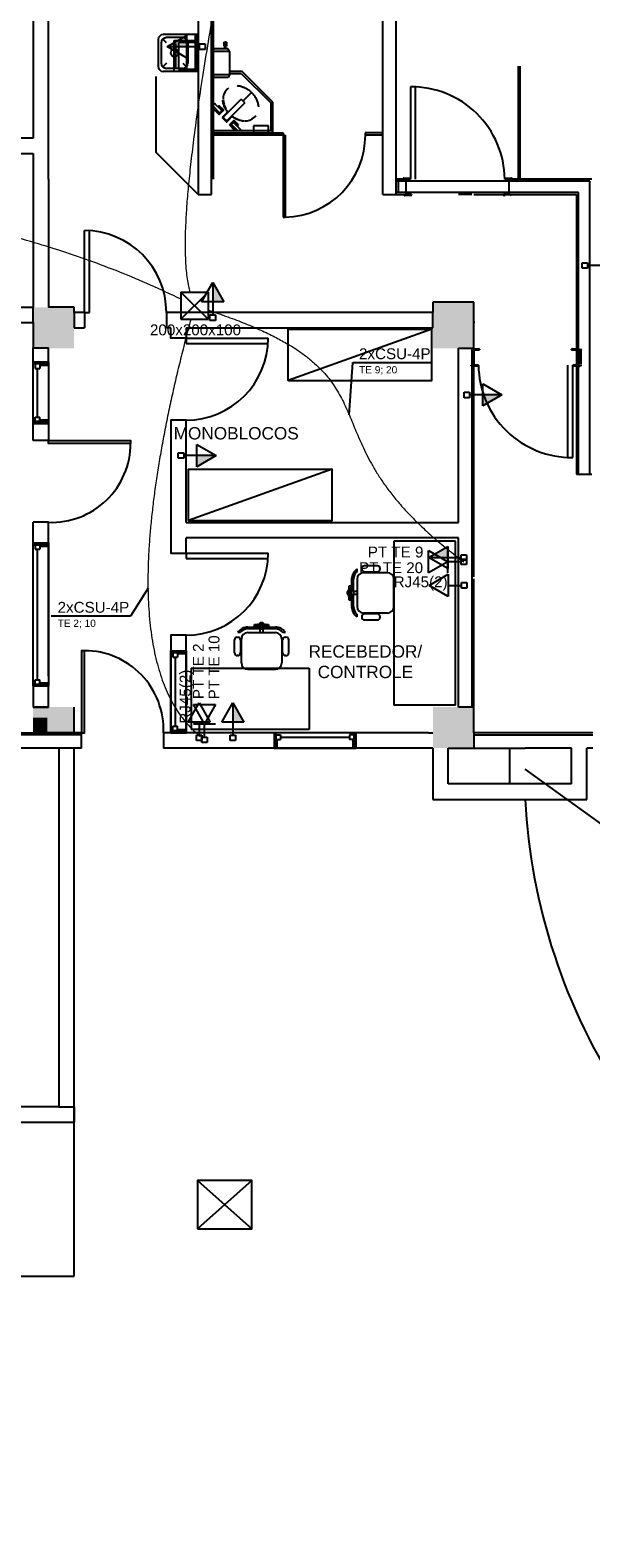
# Model space of a CAD drawing. Header units: millimetres. Extents: x 15 to 133, y 12 to 160.
# Tile 10 of 92: x 36.32 to 41.79, y 34.2 to 48.91. Entities that reach past the tile are written whole.
import ezdxf

# ---------------------------------------------------------------- set-up
doc = ezdxf.new("R2010")
doc.units = ezdxf.units.MM
doc.header["$MEASUREMENT"] = 0
doc.linetypes.add('Dashed', pattern=[0.75, 0.5, -0.25])
for name, color, linetype, lineweight in [('Eletroduto - Marco Polo', 6, 'Continuous', 9), ('Layout - Marco Polo', 252, 'Continuous', 25), ('Linha de Chamada - Marco Polo', 1, 'Continuous', 25), ('Textos - Marco Polo', 143, 'Continuous', 25), ('Tomadas - Marco Polo', 150, 'Continuous', 25)]:
    doc.layers.add(name, color=color, linetype=linetype, lineweight=lineweight)
doc.layers.add('Parede - Marco Polo', color=7, linetype='Continuous')
doc.styles.add('Arial', font='arial.ttf')

msp = doc.modelspace()

# ---------------------------------------------------------------- hatches: boundary and pattern name
at = {"layer": 'Layout - Marco Polo', "linetype": 'Continuous'}
for points in [[(37.847, 48.746), (37.659, 48.746), (37.847, 48.854)], [(38.103, 46.257), (38.103, 46.444), (38.211, 46.257)], [(40.736, 45.349), (40.923, 45.349), (40.736, 45.241)], [(37.948, 44.758), (38.135, 44.758), (37.948, 44.649)], [(40.397, 43.763), (40.209, 43.763), (40.397, 43.871)], [(38.299, 42.158), (38.299, 42.346), (38.407, 42.158)]]:
    msp.add_hatch(color=256, dxfattribs=at).paths.add_polyline_path(points)
at = {"layer": 'Layout - Marco Polo'}
msp.add_hatch(color=256, dxfattribs=at).paths.add_polyline_path([(41.654, 45.659), (41.704, 45.659), (41.704, 45.789), (41.654, 45.789), (41.654, 45.659), (41.654, 45.659)])
at = {"layer": 'Parede - Marco Polo', "linetype": 'Continuous'}
for points in [[(36.501, 45.804), (36.751, 45.804), (36.751, 46.204), (36.351, 46.204), (36.351, 46.204), (36.351, 45.804), (36.351, 45.804), (36.501, 45.804), (36.501, 45.804)], [(40.501, 45.804), (40.651, 45.804), (40.651, 46.254), (40.251, 46.254), (40.251, 45.804), (40.484, 45.804), (40.501, 45.804), (40.501, 45.804)], [(36.751, 42.074), (36.751, 42.304), (36.351, 42.304), (36.351, 42.202), (36.491, 42.202), (36.491, 42.074), (36.498, 42.074), (36.751, 42.074), (36.751, 42.074)], [(40.651, 41.904), (40.651, 42.304), (40.651, 42.304), (40.251, 42.304), (40.251, 41.904), (40.251, 41.904), (40.484, 41.904), (40.651, 41.904), (40.651, 41.904)], [(36.351, 42.074), (36.491, 42.074), (36.491, 42.202), (36.351, 42.202), (36.351, 42.173), (36.351, 42.074), (36.351, 42.074)], [(36.491, 42.054), (36.491, 42.074), (36.351, 42.074), (36.351, 42.054), (36.491, 42.054), (36.491, 42.054)], [(36.528, 42.054), (36.751, 42.054), (36.751, 42.074), (36.491, 42.074), (36.491, 42.054), (36.528, 42.054), (36.528, 42.054)]]:
    msp.add_hatch(color=256, dxfattribs=at).paths.add_polyline_path(points)

# ---------------------------------------------------------------- linework, layer by layer
at = {"layer": 'Eletroduto - Marco Polo', "linetype": 'Continuous'}
for points in [[(40.605, 60.404), (40.33, 59.26), (40.073, 58.182), (39.834, 57.166), (39.612, 56.212), (39.406, 55.316), (39.216, 54.477), (39.041, 53.694), (38.881, 52.963), (38.735, 52.284), (38.603, 51.654), (38.483, 51.071), (38.376, 50.533), (38.28, 50.038), (38.196, 49.585), (38.122, 49.171), (38.058, 48.795), (38.003, 48.454), (37.957, 48.146), (37.92, 47.87), (37.89, 47.624), (37.867, 47.405), (37.85, 47.212), (37.84, 47.042), (37.834, 46.894), (37.834, 46.766), (37.837, 46.655), (37.844, 46.561), (37.854, 46.48), (37.866, 46.411), (37.88, 46.352)], [(37.794, 46.283), (37.496, 46.42), (37.197, 46.546), (36.896, 46.66), (36.593, 46.763), (36.287, 46.856), (35.978, 46.938), (35.665, 47.01), (35.348, 47.073), (35.026, 47.126), (34.698, 47.17), (34.365, 47.206), (34.025, 47.233), (33.679, 47.252), (33.324, 47.263), (32.962, 47.267), (32.592, 47.263), (32.212, 47.253), (31.823, 47.237), (31.424, 47.214), (31.014, 47.186), (30.593, 47.152), (30.161, 47.113), (29.717, 47.069), (29.259, 47.021), (28.789, 46.968), (28.305, 46.911), (27.807, 46.851), (27.294, 46.788), (26.765, 46.722), (26.221, 46.653)], [(38.059, 46.176), (38.25, 46.11), (38.42, 46.045), (38.572, 45.98), (38.706, 45.916), (38.824, 45.851), (38.928, 45.787), (39.018, 45.722), (39.097, 45.656), (39.165, 45.59), (39.224, 45.524), (39.275, 45.456), (39.319, 45.386), (39.359, 45.316), (39.394, 45.244), (39.428, 45.17), (39.46, 45.094), (39.492, 45.016), (39.526, 44.936), (39.563, 44.853), (39.604, 44.767), (39.651, 44.679), (39.705, 44.587), (39.767, 44.492), (39.839, 44.394), (39.922, 44.292), (40.018, 44.187), (40.127, 44.077), (40.251, 43.963), (40.392, 43.845), (40.551, 43.722)], [(37.89, 46.089), (37.838, 45.893), (37.79, 45.7), (37.744, 45.511), (37.702, 45.324), (37.663, 45.142), (37.628, 44.963), (37.596, 44.787), (37.567, 44.615), (37.542, 44.448), (37.521, 44.284), (37.503, 44.124), (37.489, 43.968), (37.479, 43.817), (37.473, 43.671), (37.471, 43.528), (37.473, 43.391), (37.48, 43.258), (37.49, 43.13), (37.506, 43.007), (37.525, 42.89), (37.549, 42.777), (37.578, 42.67), (37.611, 42.568), (37.649, 42.472), (37.692, 42.381), (37.74, 42.296), (37.793, 42.217), (37.851, 42.144), (37.915, 42.077), (37.983, 42.017)]]:
    msp.add_spline(points, degree=3, dxfattribs=at)
at = {"layer": 'Layout - Marco Polo'}
for p, q in [((38.111, 47.454), (38.111, 50.054)), ((37.951, 48.864), (37.621, 48.864)), ((37.811, 48.834), (37.651, 48.834)), ((37.659, 48.746), (37.847, 48.854)), ((37.847, 48.854), (37.847, 48.637)), ((37.931, 48.864), (37.931, 48.504)), ((37.951, 48.864), (37.951, 48.504)), ((37.571, 48.814), (37.571, 48.554)), ((37.601, 48.784), (37.601, 48.584)), ((37.651, 48.784), (37.616, 48.819)), ((37.659, 48.746), (37.847, 48.746)), ((37.847, 48.637), (37.659, 48.746)), ((37.811, 48.784), (37.847, 48.819)), ((37.847, 48.746), (37.975, 48.746)), ((37.861, 48.784), (37.861, 48.584)), ((37.975, 48.719), (37.975, 48.772)), ((37.975, 48.772), (38.028, 48.772)), ((38.028, 48.719), (37.975, 48.719)), ((38.028, 48.772), (38.028, 48.719)), ((38.255, 48.724), (38.09, 48.724)), ((38.268, 48.699), (38.09, 48.699)), ((38.21, 48.788), (38.21, 48.75)), ((38.21, 48.788), (38.223, 48.788)), ((38.21, 48.75), (38.217, 48.75)), ((38.217, 48.75), (38.229, 48.75)), ((38.217, 48.75), (38.217, 48.724)), ((38.237, 48.788), (38.223, 48.788)), ((38.223, 48.788), (38.223, 48.75)), ((38.229, 48.75), (38.229, 48.724)), ((38.237, 48.75), (38.229, 48.75)), ((38.237, 48.788), (38.237, 48.75)), ((38.268, 48.699), (38.255, 48.724)), ((38.268, 48.699), (38.268, 48.47)), ((37.651, 48.584), (37.616, 48.548)), ((37.811, 48.534), (37.651, 48.534)), ((37.811, 48.584), (37.847, 48.548)), ((41.081, 48.554), (41.081, 47.454)), ((41.101, 47.454), (41.101, 48.554)), ((37.551, 47.714), (37.551, 48.454)), ((37.951, 48.504), (37.621, 48.504)), ((38.268, 48.47), (38.09, 48.47)), ((38.255, 48.445), (38.09, 48.445)), ((38.11, 47.925), (38.11, 48.445)), ((38.268, 48.47), (38.255, 48.445)), ((38.39, 48.505), (38.268, 48.505)), ((38.39, 48.505), (38.268, 48.505)), ((38.268, 48.485), (38.381, 48.485)), ((38.381, 48.485), (38.67, 48.197)), ((38.69, 48.205), (38.39, 48.505)), ((38.69, 48.205), (38.39, 48.505)), ((38.474, 48.291), (38.399, 48.216)), ((40.081, 48.354), (40.031, 48.354)), ((40.031, 48.354), (40.031, 47.454)), ((40.081, 47.454), (40.081, 48.354)), ((38.119, 48.194), (38.11, 48.185)), ((38.164, 48.108), (38.11, 48.162)), ((38.119, 48.194), (38.125, 48.187)), ((38.133, 48.139), (38.122, 48.127)), ((38.122, 48.125), (38.165, 48.083)), ((38.125, 48.187), (38.184, 48.128)), ((38.142, 48.13), (38.139, 48.127)), ((38.139, 48.125), (38.164, 48.1)), ((38.164, 48.17), (38.153, 48.159)), ((38.164, 48.152), (38.162, 48.15)), ((38.171, 48.101), (38.164, 48.108)), ((38.209, 48.128), (38.167, 48.17)), ((38.167, 48.083), (38.209, 48.125)), ((38.192, 48.128), (38.168, 48.152)), ((38.168, 48.1), (38.17, 48.102)), ((38.171, 48.101), (38.192, 48.121)), ((38.191, 48.121), (38.171, 48.101)), ((38.171, 48.101), (38.171, 48.101)), ((38.184, 48.128), (38.191, 48.121)), ((38.19, 48.122), (38.192, 48.124)), ((38.191, 48.121), (38.192, 48.121)), ((38.236, 48.098), (38.194, 48.056)), ((38.21, 48.063), (38.364, 48.217)), ((38.242, 48.095), (38.239, 48.098)), ((38.4, 48.182), (38.245, 48.027)), ((38.364, 48.217), (38.381, 48.233)), ((38.416, 48.198), (38.381, 48.233)), ((38.416, 48.198), (38.381, 48.233)), ((38.416, 48.198), (38.4, 48.182)), ((38.67, 48.197), (38.67, 47.925)), ((38.69, 47.925), (38.69, 48.205)), ((38.69, 47.925), (38.69, 48.205)), ((38.194, 48.054), (38.237, 48.011)), ((38.204, 48.056), (38.21, 48.063)), ((38.204, 48.056), (38.239, 48.021)), ((38.239, 48.011), (38.281, 48.053)), ((38.245, 48.027), (38.239, 48.021)), ((38.308, 48.026), (38.266, 47.984)), ((38.266, 47.982), (38.308, 47.939)), ((38.281, 48.056), (38.277, 48.059)), ((38.285, 47.987), (38.283, 47.985)), ((38.283, 47.981), (38.308, 47.956)), ((38.304, 48.009), (38.284, 47.988)), ((38.304, 48.008), (38.284, 47.988)), ((38.291, 47.981), (38.284, 47.988)), ((38.284, 47.988), (38.284, 47.988)), ((38.347, 47.925), (38.291, 47.981)), ((38.304, 48.009), (38.304, 48.008)), ((38.304, 48.008), (38.311, 48.001)), ((38.307, 48.009), (38.305, 48.007)), ((38.31, 47.956), (38.313, 47.959)), ((38.353, 47.984), (38.311, 48.026)), ((38.335, 47.985), (38.311, 48.009)), ((38.311, 48.001), (38.37, 47.942)), ((38.333, 47.979), (38.335, 47.981)), ((38.342, 47.97), (38.353, 47.981)), ((38.648, 47.973), (38.502, 47.973)), ((38.502, 47.973), (38.502, 47.904)), ((38.648, 47.904), (38.648, 47.973)), ((38.09, 47.905), (38.69, 47.905)), ((38.09, 47.904), (38.79, 47.904)), ((38.79, 47.884), (38.09, 47.884)), ((38.69, 47.925), (38.11, 47.925)), ((38.69, 47.905), (38.69, 47.925)), ((38.79, 47.904), (38.79, 47.884)), ((38.79, 47.884), (38.79, 47.082)), ((38.79, 47.884), (38.81, 47.884)), ((38.81, 47.884), (38.81, 47.082)), ((39.761, 47.904), (39.59, 47.904)), ((39.59, 47.904), (39.59, 47.884)), ((39.761, 47.884), (39.59, 47.884)), ((37.961, 47.304), (37.551, 47.714)), ((39.991, 47.454), (39.891, 47.454)), ((39.911, 47.434), (39.911, 47.324)), ((39.961, 47.454), (39.961, 47.459)), ((40.031, 47.454), (39.961, 47.454)), ((39.966, 47.464), (40.026, 47.464)), ((39.991, 47.304), (39.991, 47.454)), ((39.991, 47.454), (40.031, 47.454)), ((39.991, 47.304), (39.991, 47.454)), ((40.031, 47.459), (40.031, 47.454)), ((40.951, 47.454), (40.951, 47.459)), ((40.951, 47.454), (40.991, 47.454)), ((41.021, 47.454), (40.951, 47.454)), ((40.956, 47.464), (41.016, 47.464)), ((41.801, 47.454), (40.991, 47.454)), ((40.991, 47.454), (40.991, 47.304)), ((40.991, 47.454), (40.991, 47.304)), ((41.021, 47.459), (41.021, 47.454)), ((39.971, 47.299), (39.971, 47.304)), ((39.971, 47.304), (40.041, 47.304)), ((40.036, 47.294), (39.976, 47.294)), ((40.041, 47.304), (39.991, 47.304)), ((40.041, 47.304), (40.041, 47.299)), ((40.631, 47.304), (40.501, 47.304)), ((40.651, 47.304), (41.651, 47.304)), ((40.991, 47.304), (40.941, 47.304)), ((40.941, 47.299), (40.941, 47.304)), ((40.941, 47.304), (41.011, 47.304)), ((40.957, 47.294), (40.946, 47.294)), ((41.011, 47.304), (41.011, 47.299)), ((41.651, 47.304), (41.651, 44.576)), ((36.851, 46.152), (36.851, 46.952)), ((36.901, 46.152), (36.901, 46.952)), ((41.705, 46.584), (41.705, 46.637)), ((41.705, 46.637), (41.758, 46.637)), ((41.758, 46.637), (41.758, 46.584)), ((41.758, 46.584), (41.705, 46.584)), ((41.886, 46.611), (41.758, 46.611)), ((37.994, 46.257), (38.103, 46.444)), ((38.103, 46.444), (38.103, 46.257)), ((38.103, 46.444), (38.211, 46.257)), ((38.211, 46.257), (37.994, 46.257)), ((38.103, 46.257), (38.103, 46.129)), ((40.651, 43.574), (40.651, 46.254)), ((38.076, 46.129), (38.129, 46.129)), ((38.076, 46.076), (38.076, 46.129)), ((38.129, 46.076), (38.076, 46.076)), ((38.129, 46.129), (38.129, 46.076)), ((37.843, 45.902), (38.643, 45.902)), ((37.843, 45.852), (38.643, 45.852)), ((40.634, 45.789), (40.634, 45.794)), ((40.704, 45.789), (40.634, 45.789)), ((40.639, 45.799), (40.699, 45.799)), ((40.654, 45.789), (40.704, 45.789)), ((40.654, 45.639), (40.654, 45.789)), ((40.704, 45.794), (40.704, 45.789)), ((41.604, 45.789), (41.604, 45.794)), ((41.604, 45.789), (41.654, 45.789)), ((41.674, 45.789), (41.604, 45.789)), ((41.609, 45.799), (41.669, 45.799)), ((41.704, 45.789), (41.654, 45.789)), ((41.654, 45.789), (41.654, 45.639)), ((41.654, 45.789), (41.654, 45.639)), ((41.674, 45.794), (41.674, 45.789)), ((36.416, 45.651), (36.351, 45.651)), ((36.501, 45.651), (36.351, 45.651)), ((36.351, 45.089), (36.351, 45.651)), ((36.371, 45.651), (36.371, 45.606)), ((36.371, 45.606), (36.416, 45.606)), ((36.393, 45.133), (36.393, 45.606)), ((36.416, 45.651), (36.416, 45.606)), ((36.416, 45.638), (36.501, 45.638)), ((36.501, 45.67), (36.501, 45.07)), ((40.624, 45.634), (40.624, 45.639)), ((40.624, 45.639), (40.694, 45.639)), ((40.689, 45.629), (40.629, 45.629)), ((40.694, 45.639), (40.654, 45.639)), ((40.694, 45.639), (40.694, 45.634)), ((41.564, 45.639), (41.564, 44.739)), ((41.614, 44.739), (41.614, 45.639)), ((41.654, 45.639), (41.614, 45.639)), ((41.614, 45.634), (41.614, 45.639)), ((41.614, 45.639), (41.684, 45.639)), ((41.679, 45.629), (41.619, 45.629)), ((41.704, 45.659), (41.654, 45.659)), ((41.654, 45.639), (41.704, 45.639)), ((41.684, 45.639), (41.684, 45.634)), ((40.736, 45.457), (40.923, 45.349)), ((40.736, 45.241), (40.736, 45.457)), ((40.555, 45.322), (40.555, 45.375)), ((40.555, 45.375), (40.608, 45.375)), ((40.608, 45.322), (40.555, 45.322)), ((40.608, 45.375), (40.608, 45.322)), ((40.736, 45.349), (40.608, 45.349)), ((40.923, 45.349), (40.736, 45.349)), ((40.923, 45.349), (40.736, 45.241)), ((36.416, 45.089), (36.351, 45.089)), ((36.351, 45.089), (36.501, 45.089)), ((36.351, 45.07), (36.351, 45.089)), ((36.371, 45.133), (36.416, 45.133)), ((36.371, 45.089), (36.371, 45.133)), ((36.416, 45.089), (36.416, 45.133)), ((36.501, 45.101), (36.416, 45.101)), ((37.948, 44.866), (38.135, 44.758)), ((37.948, 44.649), (37.948, 44.866)), ((37.767, 44.731), (37.767, 44.784)), ((37.767, 44.784), (37.82, 44.784)), ((37.82, 44.731), (37.767, 44.731)), ((37.82, 44.784), (37.82, 44.731)), ((37.948, 44.758), (37.82, 44.758)), ((38.135, 44.758), (37.948, 44.758)), ((38.135, 44.758), (37.948, 44.649)), ((41.564, 44.739), (41.614, 44.739)), ((36.351, 42.507), (36.351, 43.907)), ((36.416, 43.888), (36.351, 43.888)), ((36.351, 43.888), (36.501, 43.888)), ((36.371, 43.888), (36.371, 43.843)), ((36.371, 43.843), (36.416, 43.843)), ((36.393, 42.57), (36.393, 43.843)), ((36.416, 43.888), (36.416, 43.843)), ((36.416, 43.875), (36.501, 43.875)), ((36.501, 42.607), (36.501, 43.907)), ((36.501, 43.907), (36.501, 42.507)), ((39.87, 43.924), (39.87, 42.324)), ((40.47, 43.924), (39.87, 43.924)), ((40.209, 43.763), (40.397, 43.871)), ((40.397, 43.871), (40.397, 43.655)), ((40.47, 42.324), (40.47, 43.924)), ((37.843, 43.804), (38.643, 43.804)), ((37.843, 43.804), (37.843, 43.754)), ((37.843, 43.754), (38.643, 43.754)), ((39.709, 43.682), (39.583, 43.682)), ((40.209, 43.763), (40.397, 43.763)), ((40.397, 43.655), (40.209, 43.763)), ((40.397, 43.763), (40.525, 43.763)), ((40.525, 43.737), (40.525, 43.79)), ((40.525, 43.79), (40.578, 43.79)), ((40.578, 43.737), (40.525, 43.737)), ((40.578, 43.79), (40.578, 43.737)), ((39.458, 43.552), (39.458, 43.485)), ((39.476, 43.432), (39.476, 43.552)), ((39.512, 43.628), (39.512, 43.651)), ((39.512, 43.552), (39.512, 43.432)), ((39.557, 43.655), (39.557, 43.651)), ((39.807, 43.615), (39.574, 43.615)), ((39.583, 43.624), (39.709, 43.624)), ((39.735, 43.651), (39.735, 43.655)), ((39.87, 43.284), (39.87, 43.552)), ((40.214, 43.491), (40.401, 43.599)), ((40.401, 43.599), (40.401, 43.383)), ((40.651, 42.054), (40.651, 43.554)), ((39.427, 43.432), (39.413, 43.432)), ((39.413, 43.432), (39.413, 43.405)), ((39.413, 43.405), (39.427, 43.405)), ((39.431, 43.485), (39.427, 43.432)), ((39.427, 43.432), (39.427, 43.405)), ((39.427, 43.405), (39.431, 43.351)), ((39.458, 43.485), (39.431, 43.485)), ((39.44, 43.485), (39.44, 43.445)), ((39.44, 43.445), (39.44, 43.432)), ((39.458, 43.445), (39.44, 43.445)), ((39.458, 43.432), (39.44, 43.432)), ((39.44, 43.432), (39.44, 43.405)), ((39.458, 43.405), (39.44, 43.405)), ((39.44, 43.405), (39.44, 43.392)), ((39.458, 43.392), (39.44, 43.392)), ((39.44, 43.392), (39.44, 43.351)), ((39.458, 43.445), (39.458, 43.485)), ((39.458, 43.445), (39.458, 43.432)), ((39.458, 43.405), (39.458, 43.432)), ((39.458, 43.405), (39.458, 43.392)), ((39.458, 43.351), (39.458, 43.392)), ((39.476, 43.432), (39.476, 43.405)), ((39.512, 43.432), (39.476, 43.432)), ((39.476, 43.284), (39.476, 43.405)), ((39.476, 43.405), (39.512, 43.405)), ((39.512, 43.432), (39.512, 43.405)), ((39.512, 43.405), (39.512, 43.284)), ((40.401, 43.383), (40.214, 43.491)), ((40.401, 43.491), (40.53, 43.491)), ((40.53, 43.465), (40.53, 43.518)), ((40.53, 43.518), (40.583, 43.518)), ((40.583, 43.465), (40.53, 43.465)), ((40.583, 43.518), (40.583, 43.465)), ((39.431, 43.351), (39.458, 43.351)), ((39.458, 43.351), (39.458, 43.284)), ((38.512, 43.111), (38.566, 43.115)), ((38.512, 43.084), (38.512, 43.111)), ((38.512, 43.102), (38.553, 43.102)), ((38.553, 43.102), (38.566, 43.102)), ((38.553, 43.084), (38.553, 43.102)), ((38.566, 43.115), (38.566, 43.129)), ((38.566, 43.129), (38.593, 43.129)), ((38.566, 43.115), (38.593, 43.115)), ((38.566, 43.084), (38.566, 43.102)), ((38.566, 43.102), (38.593, 43.102)), ((38.593, 43.129), (38.593, 43.115)), ((38.593, 43.115), (38.647, 43.111)), ((38.593, 43.084), (38.593, 43.102)), ((38.593, 43.102), (38.606, 43.102)), ((38.606, 43.084), (38.606, 43.102)), ((38.606, 43.102), (38.647, 43.102)), ((38.647, 43.111), (38.647, 43.084)), ((39.512, 43.186), (39.512, 43.208)), ((39.557, 43.186), (39.557, 43.181)), ((39.574, 43.222), (39.807, 43.222)), ((39.709, 43.213), (39.583, 43.213)), ((39.583, 43.154), (39.709, 43.154)), ((39.735, 43.181), (39.735, 43.186)), ((38.316, 42.833), (38.316, 42.959)), ((38.342, 42.986), (38.347, 42.986)), ((38.369, 43.03), (38.347, 43.03)), ((38.374, 42.959), (38.374, 42.833)), ((38.383, 42.735), (38.383, 42.968)), ((38.445, 43.084), (38.512, 43.084)), ((38.566, 43.066), (38.445, 43.066)), ((38.445, 43.03), (38.566, 43.03)), ((38.553, 43.084), (38.512, 43.084)), ((38.553, 43.084), (38.566, 43.084)), ((38.593, 43.084), (38.566, 43.084)), ((38.566, 43.066), (38.593, 43.066)), ((38.566, 43.03), (38.566, 43.066)), ((38.566, 43.03), (38.593, 43.03)), ((38.593, 43.084), (38.606, 43.084)), ((38.714, 43.066), (38.593, 43.066)), ((38.593, 43.066), (38.593, 43.03)), ((38.593, 43.03), (38.714, 43.03)), ((38.647, 43.084), (38.606, 43.084)), ((38.647, 43.084), (38.714, 43.084)), ((38.776, 42.968), (38.776, 42.735)), ((38.785, 42.833), (38.785, 42.959)), ((38.812, 43.03), (38.79, 43.03)), ((38.812, 42.986), (38.817, 42.986)), ((38.843, 42.959), (38.843, 42.833)), ((37.693, 42.835), (37.693, 42.854)), ((37.693, 42.073), (37.693, 42.835)), ((37.758, 42.835), (37.693, 42.835)), ((37.843, 42.835), (37.693, 42.835)), ((37.693, 42.835), (37.843, 42.835)), ((37.713, 42.835), (37.713, 42.79)), ((37.713, 42.835), (37.758, 42.835)), ((37.758, 42.835), (37.758, 42.79)), ((37.758, 42.835), (37.758, 42.822)), ((37.843, 42.822), (37.758, 42.822)), ((37.843, 42.854), (37.843, 42.835)), ((37.843, 42.835), (37.843, 42.073)), ((38.347, 42.807), (38.342, 42.807)), ((38.817, 42.807), (38.812, 42.807)), ((37.713, 42.79), (37.758, 42.79)), ((37.736, 42.79), (37.736, 42.117)), ((37.894, 42.685), (37.894, 42.085)), ((37.894, 42.685), (39.044, 42.685)), ((38.714, 42.672), (38.445, 42.672)), ((39.044, 42.685), (39.044, 42.085)), ((36.416, 42.526), (36.351, 42.526)), ((36.351, 42.526), (36.501, 42.526)), ((36.371, 42.526), (36.371, 42.57)), ((36.371, 42.57), (36.416, 42.57)), ((36.416, 42.526), (36.416, 42.57)), ((36.501, 42.538), (36.416, 42.538)), ((37.863, 42.158), (37.971, 42.346)), ((37.971, 42.346), (38.079, 42.158)), ((38.191, 42.158), (38.299, 42.346)), ((38.299, 42.346), (38.299, 42.158)), ((38.299, 42.346), (38.407, 42.158)), ((40.47, 42.324), (39.87, 42.324)), ((37.758, 42.073), (37.693, 42.073)), ((37.693, 42.073), (37.843, 42.073)), ((37.843, 42.073), (37.693, 42.073)), ((37.713, 42.073), (37.713, 42.117)), ((37.713, 42.117), (37.758, 42.117)), ((37.713, 42.073), (37.758, 42.073)), ((37.758, 42.073), (37.758, 42.117)), ((37.758, 42.085), (37.758, 42.073)), ((37.758, 42.085), (37.843, 42.085)), ((38.079, 42.158), (37.863, 42.158)), ((39.044, 42.085), (37.894, 42.085)), ((37.971, 42.158), (37.971, 42.03)), ((38.407, 42.158), (38.191, 42.158)), ((38.299, 42.158), (38.299, 42.03)), ((35.889, 42.054), (36.351, 42.054)), ((36.822, 42.054), (36.492, 42.054)), ((37.944, 42.03), (37.997, 42.03)), ((37.944, 41.977), (37.944, 42.03)), ((37.997, 41.977), (37.944, 41.977)), ((37.997, 42.03), (37.997, 41.977)), ((38.272, 42.03), (38.325, 42.03)), ((38.272, 41.977), (38.272, 42.03)), ((38.325, 41.977), (38.272, 41.977)), ((38.325, 42.03), (38.325, 41.977)), ((38.701, 42.054), (38.701, 41.904)), ((38.701, 42.054), (38.72, 42.054)), ((38.72, 42.054), (38.701, 42.054)), ((38.72, 41.989), (38.72, 42.054)), ((38.72, 41.904), (38.72, 42.054)), ((38.72, 42.054), (38.72, 41.904)), ((39.482, 42.054), (38.72, 42.054)), ((38.72, 42.034), (38.72, 41.989)), ((38.72, 42.034), (38.765, 42.034)), ((38.72, 41.989), (38.765, 41.989)), ((38.72, 41.989), (38.733, 41.989)), ((38.733, 41.904), (38.733, 41.989)), ((38.765, 42.034), (38.765, 41.989)), ((38.765, 42.011), (39.438, 42.011)), ((39.438, 42.034), (39.438, 41.989)), ((39.482, 42.034), (39.438, 42.034)), ((39.482, 41.989), (39.438, 41.989)), ((39.469, 41.989), (39.482, 41.989)), ((39.469, 41.989), (39.469, 41.904)), ((39.482, 41.989), (39.482, 42.054)), ((39.482, 42.054), (39.482, 41.904)), ((39.482, 41.904), (39.482, 42.054)), ((39.501, 42.054), (39.482, 42.054)), ((39.501, 42.054), (39.482, 42.054)), ((39.482, 42.034), (39.482, 41.989)), ((39.501, 41.904), (39.501, 42.054)), ((41.811, 42.054), (40.651, 42.054)), ((36.601, 41.904), (36.601, 38.404)), ((36.751, 38.404), (36.751, 41.904)), ((38.733, 41.904), (38.701, 41.904)), ((38.701, 41.904), (38.72, 41.904)), ((38.72, 41.904), (39.482, 41.904)), ((39.469, 41.904), (39.501, 41.904)), ((39.482, 41.904), (39.501, 41.904)), ((51.539, 34.201), (41.151, 41.698)), ((36.751, 36.754), (36.751, 38.254)), ((37.954, 37.688), (38.485, 37.214)), ((38.485, 37.688), (37.954, 37.214)), ((30.994, 36.754), (36.751, 36.754))]:
    msp.add_line(p, q, dxfattribs=at)
at = {"layer": 'Layout - Marco Polo', "linetype": 'Dashed'}
for p, q in [((37.744, 48.534), (37.744, 48.777)), ((37.947, 48.786), (37.77, 48.786)), ((37.77, 48.786), (37.77, 48.525)), ((37.851, 48.505), (37.851, 48.805)), ((37.947, 48.525), (37.947, 48.786)), ((37.77, 48.525), (37.947, 48.525))]:
    msp.add_line(p, q, dxfattribs=at)
msp.add_lwpolyline([(37.961, 48.505), (37.726, 48.505), (37.726, 48.805), (37.961, 48.805), (37.961, 48.505)], dxfattribs=at)
at = {"layer": 'Layout - Marco Polo'}
for points in [[(38.342, 48.366), (38.351, 48.365), (38.359, 48.364), (38.368, 48.362), (38.376, 48.36), (38.385, 48.358), (38.393, 48.355), (38.401, 48.352), (38.409, 48.349), (38.417, 48.345), (38.425, 48.341), (38.432, 48.337), (38.44, 48.333), (38.447, 48.328), (38.454, 48.323), (38.461, 48.317), (38.467, 48.312), (38.473, 48.306), (38.48, 48.299), (38.481, 48.298)], [(38.481, 48.298), (38.487, 48.292), (38.493, 48.286), (38.499, 48.279), (38.504, 48.272), (38.509, 48.265), (38.514, 48.258), (38.519, 48.251), (38.523, 48.243), (38.527, 48.236), (38.531, 48.228), (38.534, 48.22), (38.537, 48.212), (38.54, 48.203), (38.542, 48.195), (38.544, 48.187), (38.546, 48.178), (38.547, 48.17), (38.548, 48.161), (38.549, 48.159)], [(38.251, 48.105), (38.246, 48.112), (38.241, 48.119), (38.236, 48.126), (38.231, 48.134), (38.227, 48.141), (38.223, 48.149), (38.219, 48.157), (38.216, 48.165), (38.213, 48.173), (38.21, 48.181), (38.208, 48.189), (38.206, 48.198), (38.204, 48.206), (38.203, 48.215), (38.202, 48.224), (38.202, 48.225)], [(38.408, 48.019), (38.4, 48.02), (38.391, 48.021), (38.383, 48.023), (38.374, 48.025), (38.366, 48.027), (38.358, 48.03), (38.349, 48.033), (38.341, 48.036), (38.333, 48.039), (38.326, 48.043), (38.318, 48.048), (38.311, 48.052), (38.303, 48.057), (38.296, 48.062), (38.29, 48.067), (38.287, 48.069)], [(38.84, 45.491), (40.24, 45.491), (40.24, 45.991), (38.84, 45.491), (38.84, 45.991), (40.24, 45.991)], [(37.867, 44.124), (39.267, 44.124), (39.267, 44.624), (37.867, 44.124), (37.867, 44.624), (39.267, 44.624)]]:
    msp.add_lwpolyline(points, dxfattribs=at)
for points in [[(36.501, 44.905), (37.301, 44.905), (37.301, 44.875), (36.501, 44.875), (36.501, 44.905)], [(36.822, 42.054), (36.852, 42.054), (36.852, 42.854), (36.822, 42.854), (36.822, 42.054)], [(37.954, 37.214), (38.485, 37.214), (38.485, 37.688), (37.954, 37.688)]]:
    msp.add_lwpolyline(points, close=True, dxfattribs=at)
msp.add_circle((37.731, 48.684), 0.0366, dxfattribs=at)
for centre, radius, start, end in [((37.621, 48.814), 0.05, 90, 180), ((37.651, 48.784), 0.05, 90, 180), ((37.811, 48.784), 0.05, 0, 90), ((37.621, 48.554), 0.05, 180, 270), ((37.651, 48.584), 0.05, 180, 270), ((37.811, 48.584), 0.05, 270, 0), ((38.335, 48.237), 0.131, 136.584, 183.505), ((38.33, 48.232), 0.131, 123.752, 133.416), ((40.043, 47.445), 0.908, 0.5137, 90.7455), ((38.123, 48.126), 0.00149, 135, 225), ((38.123, 48.126), 0.00149, 135, 225), ((38.14, 48.126), 0.00148, 135, 225), ((38.166, 48.102), 0.00305, 225, 315), ((38.166, 48.168), 0.00187, 45, 135), ((38.166, 48.168), 0.00187, 45, 135), ((38.166, 48.15), 0.00295, 45, 135), ((38.19, 48.126), 0.00293, 315, 45), ((38.418, 48.245), 0.214, 186.334, 197.703), ((38.208, 48.126), 0.00187, 315, 45), ((38.208, 48.126), 0.00187, 315, 45), ((38.418, 48.245), 0.214, 199.694, 210.327), ((38.237, 48.096), 0.00187, 45, 135), ((38.237, 48.096), 0.00187, 45, 135), ((38.418, 48.245), 0.214, 216.143, 220.141), ((38.166, 48.084), 0.00149, 225, 315), ((38.166, 48.084), 0.00149, 225, 315), ((38.195, 48.055), 0.00149, 135, 225), ((38.195, 48.055), 0.00149, 135, 225), ((38.238, 48.012), 0.00149, 225, 315), ((38.238, 48.012), 0.00149, 225, 315), ((38.267, 47.983), 0.00149, 135, 225), ((38.28, 48.054), 0.00187, 315, 45), ((38.28, 48.054), 0.00187, 315, 45), ((38.285, 47.983), 0.00305, 135, 225), ((38.428, 48.235), 0.214, 229.859, 233.857), ((38.309, 48.007), 0.00293, 45, 135), ((38.309, 48.025), 0.00187, 45, 135), ((38.309, 47.957), 0.00148, 225, 315), ((38.428, 48.235), 0.214, 239.673, 250.306), ((38.333, 47.983), 0.00295, 315, 45), ((38.351, 47.983), 0.00187, 315, 45), ((38.428, 48.235), 0.214, 252.297, 263.666), ((38.42, 48.152), 0.131, 266.495, 313.416), ((38.415, 48.147), 0.131, 316.584, 326.254), ((38.79, 47.884), 0.802, 271.43, 0), ((39.966, 47.459), 0.005, 90, 180), ((40.026, 47.459), 0.005, 0, 90), ((40.956, 47.459), 0.005, 90, 180), ((41.016, 47.459), 0.005, 0, 90), ((39.976, 47.299), 0.005, 180, 270), ((40.036, 47.299), 0.005, 270, 0), ((40.946, 47.299), 0.005, 180, 270), ((41.006, 47.299), 0.005, 289.076, 0), ((36.851, 46.152), 0.8, 0, 90), ((37.843, 45.902), 0.8, 270, 0), ((40.639, 45.794), 0.005, 90, 180), ((40.699, 45.794), 0.005, 0, 90), ((41.609, 45.794), 0.005, 90, 180), ((41.669, 45.794), 0.005, 0, 90), ((40.629, 45.634), 0.005, 180, 270), ((40.689, 45.634), 0.005, 270, 0), ((41.603, 45.647), 0.908, 180.514, 270.745), ((41.619, 45.634), 0.005, 180, 270), ((41.679, 45.634), 0.005, 270, 0), ((36.531, 44.877), 0.771, 267.811, 0), ((37.843, 43.804), 0.8, 270, 0), ((39.583, 43.655), 0.0268, 90, 180), ((39.709, 43.655), 0.0268, 0, 90), ((39.574, 43.552), 0.116, 122.579, 180), ((39.574, 43.552), 0.0984, 129.521, 180), ((39.574, 43.552), 0.0626, 90, 180), ((39.583, 43.651), 0.0268, 180, 270), ((39.709, 43.651), 0.0268, 270, 0), ((39.807, 43.552), 0.0626, 0, 90), ((39.574, 43.284), 0.116, 180, 237.421), ((39.574, 43.284), 0.0984, 180, 230.479), ((39.574, 43.284), 0.0626, 180, 270), ((39.807, 43.284), 0.0626, 270, 0), ((39.583, 43.186), 0.0268, 90, 180), ((39.583, 43.181), 0.0268, 180, 270), ((39.709, 43.186), 0.0268, 0, 90), ((39.709, 43.181), 0.0268, 270, 0), ((38.342, 42.959), 0.0268, 90, 180), ((38.445, 42.968), 0.116, 90, 147.421), ((38.347, 42.959), 0.0268, 0, 90), ((38.445, 42.968), 0.0984, 90, 140.479), ((38.445, 42.968), 0.0626, 90, 180), ((38.714, 42.968), 0.116, 32.579, 90), ((38.714, 42.968), 0.0984, 39.5212, 90), ((38.714, 42.968), 0.0626, 0, 90), ((38.812, 42.959), 0.0268, 90, 180), ((38.817, 42.959), 0.0268, 0, 90), ((36.852, 42.083), 0.771, 357.811, 90), ((38.342, 42.833), 0.0268, 180, 270), ((38.347, 42.833), 0.0268, 270, 0), ((38.812, 42.833), 0.0268, 180, 270), ((38.817, 42.833), 0.0268, 270, 0), ((38.445, 42.735), 0.0626, 180, 270), ((38.714, 42.735), 0.0626, 270, 0), ((46.974, 41.706), 5.831, 182.978, 213.446)]:
    msp.add_arc(centre, radius, start, end, dxfattribs=at)
at = {"layer": 'Linha de Chamada - Marco Polo'}
for p, q in [((39.434, 45.156), (39.468, 45.664)), ((39.468, 45.664), (40.242, 45.664)), ((39.468, 45.664), (40.242, 45.664)), ((37.472, 43.463), (37.302, 43.192)), ((37.302, 43.192), (36.527, 43.192)), ((37.302, 43.192), (36.527, 43.192))]:
    msp.add_line(p, q, dxfattribs=at)
at = {"layer": 'Parede - Marco Polo'}
for p, q in [((36.351, 50.104), (36.351, 47.854)), ((37.961, 50.054), (37.961, 47.304)), ((38.091, 47.304), (38.091, 50.054)), ((39.761, 47.304), (39.761, 50.054)), ((39.891, 47.304), (39.891, 50.054)), ((36.501, 47.454), (36.501, 49.904)), ((38.311, 47.939), (38.322, 47.95)), ((38.37, 47.942), (38.377, 47.935)), ((36.351, 47.854), (32.351, 47.854)), ((38.366, 47.925), (38.377, 47.935)), ((38.569, 47.904), (38.569, 47.884)), ((38.569, 47.904), (38.648, 47.904)), ((32.351, 47.704), (36.351, 47.704)), ((36.351, 47.704), (36.351, 46.204)), ((36.501, 47.454), (36.501, 46.204)), ((41.781, 47.434), (39.891, 47.434)), ((41.781, 44.576), (41.781, 47.434)), ((37.961, 47.304), (38.091, 47.304)), ((39.761, 47.304), (39.991, 47.304)), ((41.671, 47.324), (39.891, 47.324)), ((41.671, 44.576), (41.671, 47.324)), ((38.79, 47.082), (38.81, 47.082)), ((34.201, 46.204), (36.351, 46.204)), ((36.351, 46.054), (36.351, 46.204)), ((36.751, 46.204), (36.501, 46.204)), ((36.751, 46.152), (36.751, 46.204)), ((40.651, 46.254), (40.251, 46.254)), ((40.251, 46.254), (40.251, 46.152)), ((36.201, 46.054), (36.351, 46.054)), ((36.351, 46.054), (36.351, 45.807)), ((36.851, 46.152), (36.751, 46.152)), ((36.751, 46.152), (36.751, 46.002)), ((36.851, 46.152), (36.901, 46.152)), ((36.851, 46.152), (36.851, 46.002)), ((40.251, 46.152), (37.651, 46.152)), ((37.651, 46.152), (37.651, 46.002)), ((40.251, 46.002), (40.251, 46.152)), ((40.658, 46.054), (40.651, 46.054)), ((36.751, 46.002), (36.851, 46.002)), ((37.693, 46.002), (37.651, 46.002)), ((37.843, 46.002), (40.251, 46.002)), ((37.843, 45.902), (37.843, 45.852)), ((36.351, 45.807), (36.501, 45.807)), ((36.351, 45.67), (36.351, 45.807)), ((36.501, 45.67), (36.501, 45.807)), ((40.501, 45.804), (40.651, 45.804)), ((40.501, 44.104), (40.501, 45.804)), ((40.631, 45.804), (40.631, 42.304)), ((36.351, 45.67), (36.501, 45.67)), ((36.351, 45.651), (36.351, 45.67)), ((36.351, 44.905), (36.351, 45.07)), ((36.351, 45.07), (36.501, 45.07)), ((36.501, 45.07), (36.501, 44.905)), ((36.501, 44.905), (36.351, 44.905)), ((41.651, 44.576), (41.801, 44.576)), ((36.351, 42.607), (36.351, 44.107)), ((36.501, 44.107), (36.351, 44.107)), ((36.501, 43.907), (36.501, 44.107)), ((36.351, 43.907), (36.501, 43.907)), ((36.501, 43.872), (36.501, 43.904)), ((40.501, 42.304), (40.501, 43.954)), ((37.693, 42.854), (37.693, 42.835)), ((37.693, 42.854), (37.843, 42.854)), ((37.843, 42.822), (37.843, 42.854)), ((36.351, 42.507), (36.351, 42.304)), ((36.501, 42.507), (36.351, 42.507)), ((36.501, 42.304), (36.501, 42.507)), ((36.351, 42.304), (36.501, 42.304)), ((36.501, 42.304), (36.351, 42.304)), ((36.751, 42.054), (36.751, 42.304)), ((40.651, 42.304), (40.501, 42.304)), ((37.693, 42.054), (37.693, 42.073)), ((37.693, 42.054), (37.693, 42.073)), ((37.843, 42.085), (37.843, 42.054)), ((37.843, 42.073), (37.843, 42.054)), ((36.822, 42.034), (35.889, 42.034)), ((36.751, 42.054), (36.351, 42.054)), ((36.822, 41.904), (36.822, 42.054)), ((37.622, 42.054), (37.622, 41.904)), ((40.209, 42.054), (37.622, 42.054)), ((37.843, 42.054), (37.693, 42.054)), ((40.209, 42.054), (40.251, 42.054)), ((40.651, 42.054), (40.651, 41.904)), ((40.651, 42.034), (41.811, 42.034)), ((36.822, 41.904), (35.889, 41.904)), ((36.751, 41.904), (36.601, 41.904)), ((40.251, 41.904), (37.622, 41.904)), ((40.251, 41.904), (40.251, 41.404)), ((40.401, 41.554), (40.401, 41.904)), ((40.401, 41.904), (41.151, 41.904)), ((41.001, 41.554), (41.001, 41.904)), ((41.601, 41.904), (41.151, 41.904)), ((41.601, 41.554), (41.601, 41.904)), ((41.751, 41.404), (41.751, 41.904)), ((41.811, 41.904), (41.751, 41.904)), ((41.601, 41.554), (40.401, 41.554)), ((40.251, 41.404), (41.751, 41.404)), ((36.601, 38.404), (28.381, 38.404)), ((36.601, 38.404), (36.751, 38.404)), ((36.751, 38.404), (36.751, 38.254)), ((36.751, 38.254), (36.751, 38.404)), ((28.201, 38.254), (36.751, 38.254))]:
    msp.add_line(p, q, dxfattribs=at)
for points in [[(37.843, 46.002), (37.843, 45.902), (37.693, 45.902), (37.693, 46.002)], [(37.843, 44.104), (37.843, 45.102), (37.693, 45.102), (37.693, 43.804), (37.843, 43.804), (37.843, 43.954)], [(37.843, 44.104), (40.501, 44.104)], [(40.501, 43.954), (37.843, 43.954)]]:
    msp.add_lwpolyline(points, dxfattribs=at)
msp.add_lwpolyline([(37.843, 43.004), (37.693, 43.004), (37.693, 42.054), (37.843, 42.054), (37.843, 43.004)], close=True, dxfattribs=at)
msp.add_arc((38.31, 47.94), 0.00149, 225, 315, dxfattribs=at)
at = {"layer": 'Tomadas - Marco Polo'}
for p, q in [((37.793, 46.352), (38.058, 46.352)), ((37.793, 46.352), (37.793, 46.087)), ((37.793, 46.352), (38.058, 46.087)), ((38.058, 46.352), (37.793, 46.087)), ((38.058, 46.352), (38.058, 46.087)), ((37.793, 46.087), (38.058, 46.087)), ((40.209, 43.614), (40.209, 43.83)), ((40.209, 43.83), (40.396, 43.722)), ((40.396, 43.614), (40.396, 43.83)), ((40.396, 43.722), (40.209, 43.614)), ((40.525, 43.722), (40.396, 43.722)), ((40.525, 43.695), (40.525, 43.748)), ((40.525, 43.748), (40.578, 43.748)), ((40.578, 43.695), (40.525, 43.695)), ((40.578, 43.748), (40.578, 43.695)), ((37.915, 42.328), (38.131, 42.328)), ((38.023, 42.141), (37.915, 42.328)), ((38.131, 42.328), (38.023, 42.141)), ((37.915, 42.141), (38.131, 42.141)), ((38.023, 42.012), (38.023, 42.141)), ((37.997, 42.012), (38.05, 42.012)), ((37.997, 41.959), (37.997, 42.012)), ((38.05, 41.959), (37.997, 41.959)), ((38.05, 42.012), (38.05, 41.959))]:
    msp.add_line(p, q, dxfattribs=at)

# ---------------------------------------------------------------- texts
at = {"layer": 'Textos - Marco Polo', "line_spacing_factor": 0.798, "style": 'Arial'}
for s, insert, char_height, width, attachment_point in [('200x200x100', (37.935, 45.929), 0.1059, 1.39788, 8), ('2xCSU-4P', (39.53, 45.696), 0.1059, 1.01664, 7), ('TE 9; 20', (39.53, 45.546), 0.0706, 0.67776, 7), ('MONOBLOCOS', (38.332, 44.913), 0.12, 1.44, 8), ('PT TE 9', (40.158, 43.762), 0.1059, 0.88956, 9), ('PT TE 20', (40.155, 43.609), 0.1059, 1.01664, 9), ('RJ45(2)', (40.394, 43.441), 0.1059, 0.88956, 9), ('2xCSU-4P', (36.59, 43.223), 0.1059, 1.01664, 7), ('TE 2; 10', (36.59, 43.073), 0.0706, 0.67776, 7), ('RECEBEDOR/', (39.592, 42.785), 0.12, 1.44, 8), ('CONTROLE ', (39.592, 42.585), 0.12, 1.296, 8)]:
    msp.add_mtext(s, dxfattribs=dict(at, insert=insert, char_height=char_height, width=width, attachment_point=attachment_point))
at = {"layer": 'Textos - Marco Polo', "char_height": 0.1059, "attachment_point": 7, "rotation": 90.0002, "line_spacing_factor": 0.798, "style": 'Arial'}
for s, insert, width in [('PT TE 10', (38.17, 42.379), 1.01664), ('PT TE 2', (38.016, 42.382), 0.88956), ('RJ45(2)', (37.919, 42.143), 0.88956)]:
    msp.add_mtext(s, dxfattribs=dict(at, insert=insert, width=width))

doc.saveas('drawing.dxf')
